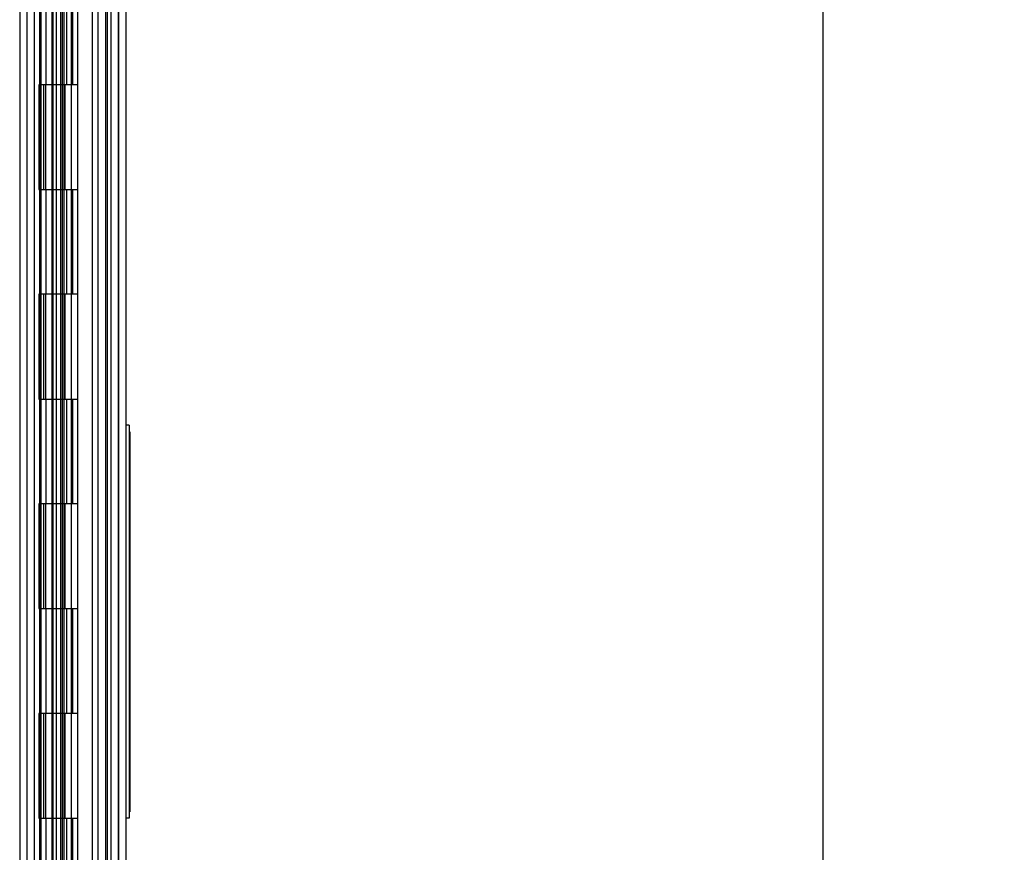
# Model space of a CAD drawing. Header units: inches. Extents: x 1 to 240, y -1 to 159.
# Tile 25 of 108: x 22 to 31, y 88 to 96. Entities that reach past the tile are written whole.
import ezdxf
from ezdxf.enums import TextEntityAlignment as Align
from ezdxf.lldxf.tags import DXFTag

# ---------------------------------------------------------------- set-up
doc = ezdxf.new("R2010")
doc.units = ezdxf.units.IN
doc.header["$MEASUREMENT"] = 0
for name, color, linetype in [('COM43544', 7, 'Continuous'), ('COM55702-31', 7, 'Continuous'), ('COM70219', 7, 'Continuous'), ('COM70657-17', 7, 'Continuous'), ('COM70658-11', 7, 'Continuous'), ('COM70662-38C', 7, 'Continuous'), ('Default', 7, 'Continuous'), ('HNG10620-38B', 7, 'Continuous'), ('HNG10620-38P', 7, 'Continuous'), ('LAB20180', 7, 'Continuous')]:
    doc.layers.add(name, color=color, linetype=linetype)
doc.styles.add('SEACAD_Times_New_Roman', font='times.ttf')
tags = doc.linetypes.add('HIDDEN2', pattern=[0.1875, 0.125, -0.0625]).pattern_tags.tags
tags[6:7] = [DXFTag(74, 4), DXFTag(75, 0), DXFTag(340, '0'), DXFTag(46, 0.0), DXFTag(50, 0.0), DXFTag(44, 0.0), DXFTag(45, 0.0)]
tags[4:5] = [DXFTag(74, 4), DXFTag(75, 0), DXFTag(340, '0'), DXFTag(46, 0.0), DXFTag(50, 0.0), DXFTag(44, 0.0), DXFTag(45, 0.0)]
doc.dimstyles.new('HAMMOND_(STH_-_240x160)', dxfattribs={"dimtxt": 1, "dimasz": 1.25, "dimexe": 0.5, "dimexo": 0.5, "dimgap": 0.25, "dimtad": 0, "dimtih": 1, "dimtoh": 1, "dimzin": 0, "dimdsep": 46, "dimtxsty": 'SEACAD_Times_New_Roman', "dimblk1": '_SE_FILLED', "dimblk2": '_SE_FILLED', "dimsah": 1, "dimcen": 0.5, "dimadec": 0, "dimazin": 0, "dimtfac": 0.8, "dimtofl": 0, "dimtmove": 0, "dimatfit": 3, "dimfxl": 1, "dimtolj": 1, "dimtzin": 0, "dimarcsym": 0})

# ---------------------------------------------------------------- blocks, each defined once
blk = doc.blocks.new('SE5')
at = {"layer": 'COM43544', "color": 7, "linetype": 'HIDDEN2'}
for p, q in [((22.1207, 106.9067), (22.1207, 65.1693)), ((22.7987, 105.7191), (22.7987, 66.3569)), ((22.8707, 105.7191), (22.8707, 66.3569))]:
    blk.add_line(p, q, dxfattribs=at)
at = {"layer": 'COM43544', "color": 7, "linetype": 'Continuous'}
blk.add_line((22.1927, 106.9067), (22.1927, 65.1693), dxfattribs=at)
at = {"layer": 'COM55702-31', "color": 7, "linetype": 'HIDDEN2'}
for p, q in [((22.3708, 104.538), (22.3708, 67.538)), ((22.4428, 104.538), (22.4428, 67.538)), ((22.9238, 104.538), (22.9238, 67.538))]:
    blk.add_line(p, q, dxfattribs=at)
at = {"layer": 'COM70219', "color": 7, "linetype": 'HIDDEN2'}
for p, q in [((22.7458, 105.473), (22.7458, 66.603)), ((22.9918, 105.473), (22.9918, 66.603)), ((22.9938, 105.473), (22.9938, 66.603)), ((22.9948, 105.473), (22.9948, 66.603))]:
    blk.add_line(p, q, dxfattribs=at)
at = {"layer": 'COM70657-17', "color": 7, "linetype": 'HIDDEN2'}
for p, q in [((22.9958, 66.052), (22.9958, 106.024)), ((22.2558, 105.735), (22.2558, 66.341)), ((22.4738, 105.038), (22.4738, 67.038))]:
    blk.add_line(p, q, dxfattribs=at)
at = {"layer": 'COM70657-17', "color": 7, "linetype": 'Continuous'}
blk.add_line((23.0678, 66.052), (23.0678, 106.024), dxfattribs=at)
at = {"layer": 'COM70658-11', "color": 7, "linetype": 'HIDDEN2'}
for p, q in [((22.0533, 102.6452), (22.0533, 67.9132)), ((22.2408, 102.6452), (22.2408, 67.9132))]:
    blk.add_line(p, q, dxfattribs=at)
at = {"layer": 'COM70662-38C', "color": 7, "linetype": 'HIDDEN2'}
for p, q in [((22.4, 105.038), (22.4, 67.038)), ((22.46, 105.038), (22.46, 67.038)), ((22.8878, 105.038), (22.8878, 67.038)), ((22.5017, 95.038), (22.5017, 96.038)), ((22.5594, 95.038), (22.5594, 96.038)), ((22.3602, 95.038), (22.3602, 94.038)), ((22.4732, 95.038), (22.4732, 94.038)), ((22.4855, 95.038), (22.4855, 94.038)), ((22.5477, 94.038), (22.5477, 95.038)), ((22.5017, 93.038), (22.5017, 94.038)), ((22.5594, 93.038), (22.5594, 94.038)), ((22.3602, 93.038), (22.3602, 92.038)), ((22.4732, 93.038), (22.4732, 92.038)), ((22.4855, 93.038), (22.4855, 92.038)), ((22.5477, 92.038), (22.5477, 93.038)), ((22.5017, 91.038), (22.5017, 92.038)), ((22.5594, 91.038), (22.5594, 92.038)), ((22.3602, 91.038), (22.3602, 90.038)), ((22.4732, 91.038), (22.4732, 90.038)), ((22.4855, 91.038), (22.4855, 90.038)), ((22.5477, 90.038), (22.5477, 91.038)), ((22.5017, 89.038), (22.5017, 90.038)), ((22.5594, 89.038), (22.5594, 90.038)), ((22.3602, 89.038), (22.3602, 88.038)), ((22.4732, 89.038), (22.4732, 88.038)), ((22.4855, 89.038), (22.4855, 88.038)), ((22.5477, 88.038), (22.5477, 89.038)), ((22.5017, 87.038), (22.5017, 88.038)), ((22.5594, 87.038), (22.5594, 88.038))]:
    blk.add_line(p, q, dxfattribs=at)
at = {"layer": 'COM70662-38C', "color": 7, "linetype": 'Continuous'}
for p, q in [((22.3002, 95.038), (22.3002, 94.038)), ((22.6077, 95.038), (22.3453, 95.038)), ((22.6077, 94.038), (22.6077, 95.038)), ((22.3453, 94.038), (22.6077, 94.038)), ((22.3002, 93.038), (22.3002, 92.038)), ((22.6077, 93.038), (22.3453, 93.038)), ((22.6077, 92.038), (22.6077, 93.038)), ((22.3453, 92.038), (22.6077, 92.038)), ((22.3002, 91.038), (22.3002, 90.038)), ((22.6077, 91.038), (22.3453, 91.038)), ((22.6077, 90.038), (22.6077, 91.038)), ((22.3453, 90.038), (22.6077, 90.038)), ((22.3002, 89.038), (22.3002, 88.038)), ((22.6077, 89.038), (22.3453, 89.038)), ((22.6077, 88.038), (22.6077, 89.038)), ((22.3453, 88.038), (22.6077, 88.038))]:
    blk.add_line(p, q, dxfattribs=at)
at = {"layer": 'HNG10620-38B', "color": 7, "linetype": 'HIDDEN2'}
for p, q in [((22.2527, 67.038), (22.2527, 105.038)), ((22.3071, 95.038), (22.3071, 96.038)), ((22.3644, 95.038), (22.3644, 96.038)), ((22.5477, 95.038), (22.5477, 96.038)), ((22.3071, 93.038), (22.3071, 94.038)), ((22.3644, 93.038), (22.3644, 94.038)), ((22.5477, 93.038), (22.5477, 94.038)), ((22.3071, 91.038), (22.3071, 92.038)), ((22.3644, 91.038), (22.3644, 92.038)), ((22.5477, 91.038), (22.5477, 92.038)), ((22.3071, 89.038), (22.3071, 90.038)), ((22.3644, 89.038), (22.3644, 90.038)), ((22.5477, 89.038), (22.5477, 90.038)), ((22.3071, 87.038), (22.3071, 88.038)), ((22.3644, 87.038), (22.3644, 88.038)), ((22.5477, 87.038), (22.5477, 88.038))]:
    blk.add_line(p, q, dxfattribs=at)
at = {"layer": 'HNG10620-38B', "color": 7, "linetype": 'Continuous'}
for p, q in [((22.6077, 95.038), (22.6077, 96.038)), ((22.3453, 95.038), (22.2365, 95.038)), ((22.2365, 95.038), (22.2365, 94.038)), ((22.279, 95.038), (22.279, 94.038)), ((22.6077, 95.038), (22.3453, 95.038)), ((22.2365, 94.038), (22.3453, 94.038)), ((22.3453, 94.038), (22.6077, 94.038)), ((22.6077, 93.038), (22.6077, 94.038)), ((22.3453, 93.038), (22.2365, 93.038)), ((22.2365, 93.038), (22.2365, 92.038)), ((22.279, 93.038), (22.279, 92.038)), ((22.6077, 93.038), (22.3453, 93.038)), ((22.2365, 92.038), (22.3453, 92.038)), ((22.3453, 92.038), (22.6077, 92.038)), ((22.6077, 91.038), (22.6077, 92.038)), ((22.3453, 91.038), (22.2365, 91.038)), ((22.2365, 91.038), (22.2365, 90.038)), ((22.279, 91.038), (22.279, 90.038)), ((22.6077, 91.038), (22.3453, 91.038)), ((22.2365, 90.038), (22.3453, 90.038)), ((22.3453, 90.038), (22.6077, 90.038)), ((22.6077, 89.038), (22.6077, 90.038)), ((22.3453, 89.038), (22.2365, 89.038)), ((22.2365, 89.038), (22.2365, 88.038)), ((22.279, 89.038), (22.279, 88.038)), ((22.6077, 89.038), (22.3453, 89.038)), ((22.2365, 88.038), (22.3453, 88.038)), ((22.3453, 88.038), (22.6077, 88.038)), ((22.6077, 87.038), (22.6077, 88.038))]:
    blk.add_line(p, q, dxfattribs=at)
at = {"layer": 'HNG10620-38P', "color": 7, "linetype": 'HIDDEN2'}
for p, q in [((22.3602, 104.5991), (22.3602, 67.038)), ((22.5477, 67.038), (22.5477, 104.5991))]:
    blk.add_line(p, q, dxfattribs=at)
at = {"layer": 'LAB20180', "color": 7, "linetype": 'Continuous'}
for p, q in [((23.0978, 91.788), (23.0678, 91.788)), ((23.0978, 91.788), (23.0978, 88.038)), ((23.1028, 91.7255), (23.0978, 91.7255)), ((23.1028, 91.7255), (23.1028, 91.6)), ((23.1028, 91.6), (23.1028, 88.226)), ((23.1035, 91.5755), (23.1028, 91.5755)), ((23.1028, 91.4555), (23.1035, 91.4555)), ((23.1035, 91.4266), (23.1028, 91.4266)), ((23.1028, 91.3066), (23.1035, 91.3066)), ((23.1035, 91.0702), (23.1028, 91.0702)), ((23.1028, 90.9703), (23.1035, 90.9703)), ((23.1035, 90.9312), (23.1028, 90.9312)), ((23.1028, 90.8312), (23.1035, 90.8312)), ((23.1035, 90.7922), (23.1028, 90.7922)), ((23.1028, 90.6922), (23.1035, 90.6922)), ((23.1035, 90.6531), (23.1028, 90.6531)), ((23.1028, 90.5531), (23.1035, 90.5531)), ((23.1035, 90.5141), (23.1028, 90.5141)), ((23.1035, 90.4587), (23.1028, 90.4587)), ((23.1035, 90.4587), (23.1028, 90.4587)), ((23.1028, 90.4141), (23.1035, 90.4141)), ((23.1035, 90.375), (23.1028, 90.375)), ((23.1028, 90.2751), (23.1035, 90.2751)), ((23.1035, 90.236), (23.1028, 90.236)), ((23.1028, 90.1361), (23.1035, 90.1361)), ((23.1035, 90.097), (23.1028, 90.097)), ((23.1028, 89.9971), (23.1035, 89.9971)), ((23.1035, 89.958), (23.1028, 89.958)), ((23.1028, 89.858), (23.1035, 89.858)), ((23.1035, 89.608), (23.1028, 89.608)), ((23.1028, 89.483), (23.1035, 89.483)), ((23.1035, 89.4529), (23.1028, 89.4529)), ((23.1028, 89.3279), (23.1035, 89.3279)), ((23.1035, 89.138), (23.1028, 89.138)), ((23.1028, 89.0451), (23.1035, 89.0451)), ((23.1028, 89.0435), (23.1035, 89.0435)), ((23.1035, 89.0058), (23.1028, 89.0058)), ((23.1028, 88.9113), (23.1035, 88.9113)), ((23.1035, 88.8735), (23.1028, 88.8735)), ((23.1028, 88.779), (23.1035, 88.779)), ((23.1028, 88.6468), (23.1035, 88.6468)), ((23.1035, 88.609), (23.1028, 88.609)), ((23.1035, 88.5567), (23.1028, 88.5567)), ((23.1035, 88.5567), (23.1028, 88.5567)), ((23.1028, 88.5146), (23.1035, 88.5146)), ((23.1035, 88.4768), (23.1028, 88.4768)), ((23.1028, 88.3823), (23.1035, 88.3823)), ((23.1035, 88.339), (23.1028, 88.339)), ((23.1035, 88.2867), (23.1028, 88.2867)), ((23.1028, 88.2445), (23.1035, 88.2445)), ((23.1028, 88.226), (23.1028, 88.1005)), ((23.0978, 88.038), (23.0678, 88.038)), ((23.1028, 88.1005), (23.0978, 88.1005))]:
    blk.add_line(p, q, dxfattribs=at)
at = {"layer": 'LAB20180', "color": 7, "linetype": 'HIDDEN2'}
for p, q in [((23.1028, 91.7025), (23.0978, 91.7025)), ((23.1028, 91.5755), (23.0972, 91.5755)), ((23.1035, 91.5621), (23.0972, 91.5621)), ((23.1028, 91.5736), (23.0978, 91.5736)), ((23.1028, 91.5608), (23.0978, 91.5608)), ((23.1028, 91.56), (23.0978, 91.56)), ((23.1028, 91.5487), (23.0978, 91.5487)), ((23.1028, 91.5242), (23.0978, 91.5242)), ((23.1028, 91.5223), (23.0978, 91.5223)), ((23.1028, 91.5182), (23.0978, 91.5182)), ((23.1028, 91.5105), (23.0978, 91.5105)), ((23.1028, 91.5103), (23.0978, 91.5103)), ((23.0972, 91.4686), (23.1035, 91.4686)), ((23.0972, 91.4555), (23.1028, 91.4555)), ((23.1028, 91.4266), (23.0972, 91.4266)), ((23.1028, 91.5089), (23.0978, 91.5089)), ((23.1028, 91.5046), (23.0978, 91.5046)), ((23.1028, 91.4822), (23.0978, 91.4822)), ((23.1028, 91.471), (23.0978, 91.471)), ((23.1028, 91.4574), (23.0978, 91.4574)), ((23.1028, 91.4246), (23.0978, 91.4246)), ((23.1035, 91.4132), (23.0972, 91.4132)), ((23.1028, 91.4127), (23.0978, 91.4127)), ((23.1028, 91.4118), (23.0978, 91.4118)), ((23.1028, 91.411), (23.0978, 91.411)), ((23.1028, 91.3753), (23.0978, 91.3753)), ((23.1028, 91.3734), (23.0978, 91.3734)), ((23.1028, 91.3693), (23.0978, 91.3693)), ((23.1028, 91.3616), (23.0978, 91.3616)), ((23.1028, 91.3614), (23.0978, 91.3614)), ((23.1028, 91.36), (23.0978, 91.36)), ((23.1028, 91.3562), (23.0978, 91.3562)), ((23.1028, 91.3557), (23.0978, 91.3557)), ((23.0978, 91.3557), (23.1028, 91.3557)), ((23.1028, 91.3436), (23.0978, 91.3436)), ((23.1028, 91.3221), (23.0978, 91.3221)), ((23.0972, 91.3205), (23.1035, 91.3205)), ((23.0972, 91.3196), (23.1035, 91.3196)), ((23.0972, 91.3066), (23.1028, 91.3066)), ((23.1028, 91.3211), (23.0978, 91.3211)), ((23.1028, 91.3084), (23.0978, 91.3084)), ((23.1028, 91.223), (23.0978, 91.223)), ((23.1028, 91.213), (23.0978, 91.213)), ((23.1028, 91.0702), (23.0972, 91.0702)), ((23.1035, 91.0591), (23.0972, 91.0591)), ((23.1035, 91.0589), (23.0972, 91.0589)), ((23.1028, 91.0686), (23.0978, 91.0686)), ((23.1028, 91.0586), (23.0978, 91.0586)), ((23.1028, 91.058), (23.0978, 91.058)), ((23.1028, 91.0573), (23.0978, 91.0573)), ((23.1028, 91.0479), (23.0978, 91.0479)), ((23.1028, 91.0414), (23.0978, 91.0414)), ((23.1028, 91.0405), (23.0978, 91.0405)), ((23.0972, 90.9819), (23.1035, 90.9819)), ((23.0972, 90.9816), (23.1035, 90.9816)), ((23.0972, 90.9811), (23.1035, 90.9811)), ((23.0972, 90.9703), (23.1028, 90.9703)), ((23.1028, 91.0275), (23.0978, 91.0275)), ((23.1028, 91.0259), (23.0978, 91.0259)), ((23.1028, 91.0161), (23.0978, 91.0161)), ((23.1028, 91.0159), (23.0978, 91.0159)), ((23.1028, 91.0148), (23.0978, 91.0148)), ((23.1028, 91.0116), (23.0978, 91.0116)), ((23.1028, 91.0041), (23.0978, 91.0041)), ((23.1028, 91.003), (23.0978, 91.003)), ((23.1028, 91.0012), (23.0978, 91.0012)), ((23.1028, 90.9925), (23.0978, 90.9925)), ((23.1028, 90.9832), (23.0978, 90.9832)), ((23.1028, 90.9719), (23.0978, 90.9719)), ((23.1028, 90.9312), (23.0972, 90.9312)), ((23.1035, 90.9203), (23.0972, 90.9203)), ((23.1035, 90.92), (23.0972, 90.92)), ((23.1035, 90.9198), (23.0972, 90.9198)), ((23.1028, 90.9296), (23.0978, 90.9296)), ((23.1028, 90.9196), (23.0978, 90.9196)), ((23.1028, 90.9189), (23.0978, 90.9189)), ((23.1028, 90.9182), (23.0978, 90.9182)), ((23.1028, 90.9179), (23.0978, 90.9179)), ((23.1028, 90.903), (23.0978, 90.903)), ((23.1028, 90.9023), (23.0978, 90.9023)), ((23.1028, 90.9014), (23.0978, 90.9014)), ((23.1028, 90.9001), (23.0978, 90.9001)), ((23.1028, 90.8904), (23.0978, 90.8904)), ((23.1028, 90.8898), (23.0978, 90.8898)), ((23.1028, 90.8885), (23.0978, 90.8885)), ((23.1028, 90.8869), (23.0978, 90.8869)), ((23.1028, 90.8835), (23.0978, 90.8835)), ((23.1028, 90.8819), (23.0978, 90.8819)), ((23.1028, 90.8816), (23.0978, 90.8816)), ((23.1028, 90.8784), (23.0978, 90.8784)), ((23.1028, 90.8771), (23.0978, 90.8771)), ((23.1028, 90.8769), (23.0978, 90.8769)), ((23.1028, 90.8757), (23.0978, 90.8757)), ((23.1028, 90.8726), (23.0978, 90.8726)), ((23.0978, 90.8722), (23.1028, 90.8722)), ((23.1028, 90.8721), (23.0978, 90.8721)), ((23.1028, 90.8667), (23.0978, 90.8667)), ((23.1028, 90.8664), (23.0978, 90.8664)), ((23.1028, 90.8651), (23.0978, 90.8651)), ((23.1028, 90.864), (23.0978, 90.864)), ((23.1028, 90.8635), (23.0978, 90.8635)), ((23.1028, 90.8621), (23.0978, 90.8621)), ((23.0972, 90.8426), (23.1035, 90.8426)), ((23.0972, 90.8421), (23.1035, 90.8421)), ((23.0972, 90.8312), (23.1028, 90.8312)), ((23.1028, 90.7922), (23.0972, 90.7922)), ((23.1035, 90.7812), (23.0972, 90.7812)), ((23.1028, 90.8463), (23.0978, 90.8463)), ((23.1028, 90.8442), (23.0978, 90.8442)), ((23.1028, 90.8328), (23.0978, 90.8328)), ((23.1028, 90.7906), (23.0978, 90.7906)), ((23.1028, 90.7806), (23.0978, 90.7806)), ((23.1028, 90.7799), (23.0978, 90.7799)), ((23.1028, 90.7792), (23.0978, 90.7792)), ((23.1028, 90.7699), (23.0978, 90.7699)), ((23.1028, 90.7634), (23.0978, 90.7634)), ((23.1028, 90.7603), (23.0978, 90.7603)), ((23.0972, 90.7038), (23.1035, 90.7038)), ((23.0972, 90.7036), (23.1035, 90.7036)), ((23.0972, 90.6922), (23.1028, 90.6922)), ((23.1028, 90.7508), (23.0978, 90.7508)), ((23.1028, 90.7494), (23.0978, 90.7494)), ((23.1028, 90.7479), (23.0978, 90.7479)), ((23.1028, 90.7431), (23.0978, 90.7431)), ((23.1028, 90.7394), (23.0978, 90.7394)), ((23.1028, 90.7381), (23.0978, 90.7381)), ((23.1028, 90.7379), (23.0978, 90.7379)), ((23.1028, 90.7367), (23.0978, 90.7367)), ((23.1028, 90.7336), (23.0978, 90.7336)), ((23.1028, 90.7317), (23.0978, 90.7317)), ((23.1028, 90.7231), (23.0978, 90.7231)), ((23.1028, 90.7144), (23.0978, 90.7144)), ((23.1028, 90.7136), (23.0978, 90.7136)), ((23.1028, 90.7072), (23.0978, 90.7072)), ((23.1028, 90.7052), (23.0978, 90.7052)), ((23.1028, 90.6938), (23.0978, 90.6938)), ((23.1028, 90.6531), (23.0972, 90.6531)), ((23.1035, 90.6422), (23.0972, 90.6422)), ((23.1035, 90.642), (23.0972, 90.642)), ((23.1028, 90.6515), (23.0978, 90.6515)), ((23.1028, 90.6409), (23.0978, 90.6409)), ((23.1028, 90.6401), (23.0978, 90.6401)), ((23.1028, 90.6308), (23.0978, 90.6308)), ((23.1028, 90.6244), (23.0978, 90.6244)), ((23.1028, 90.6213), (23.0978, 90.6213)), ((23.1028, 90.6104), (23.0978, 90.6104)), ((23.1028, 90.6088), (23.0978, 90.6088)), ((23.1028, 90.6054), (23.0978, 90.6054)), ((23.1028, 90.6041), (23.0978, 90.6041)), ((23.1028, 90.5991), (23.0978, 90.5991)), ((23.1028, 90.5988), (23.0978, 90.5988)), ((23.1028, 90.5977), (23.0978, 90.5977)), ((23.1028, 90.594), (23.0978, 90.594)), ((23.1028, 90.5927), (23.0978, 90.5927)), ((23.1028, 90.5754), (23.0978, 90.5754)), ((23.1028, 90.5746), (23.0978, 90.5746)), ((23.0972, 90.5645), (23.1035, 90.5645)), ((23.0972, 90.5641), (23.1035, 90.5641)), ((23.0972, 90.5531), (23.1028, 90.5531)), ((23.1028, 90.5141), (23.0972, 90.5141)), ((23.1035, 90.503), (23.0972, 90.503)), ((23.1028, 90.5682), (23.0978, 90.5682)), ((23.1028, 90.5661), (23.0978, 90.5661)), ((23.1028, 90.5548), (23.0978, 90.5548)), ((23.1028, 90.5125), (23.0978, 90.5125)), ((23.1028, 90.5018), (23.0978, 90.5018)), ((23.1028, 90.5011), (23.0978, 90.5011)), ((23.1028, 90.4918), (23.0978, 90.4918)), ((23.1028, 90.4587), (23.0972, 90.4587)), ((23.1028, 90.4587), (23.0972, 90.4587)), ((23.0972, 90.4257), (23.1035, 90.4257)), ((23.0972, 90.425), (23.1035, 90.425)), ((23.0972, 90.4141), (23.1028, 90.4141)), ((23.1028, 90.4714), (23.0978, 90.4714)), ((23.1028, 90.4698), (23.0978, 90.4698)), ((23.1028, 90.46), (23.0978, 90.46)), ((23.1028, 90.4598), (23.0978, 90.4598)), ((23.1028, 90.4587), (23.0978, 90.4587)), ((23.1028, 90.4364), (23.0978, 90.4364)), ((23.1028, 90.4271), (23.0978, 90.4271)), ((23.1028, 90.4263), (23.0978, 90.4263)), ((23.1028, 90.4157), (23.0978, 90.4157)), ((23.1028, 90.375), (23.0972, 90.375)), ((23.1035, 90.3639), (23.0972, 90.3639)), ((23.1035, 90.3637), (23.0972, 90.3637)), ((23.1028, 90.3735), (23.0978, 90.3735)), ((23.1028, 90.3635), (23.0978, 90.3635)), ((23.1028, 90.3628), (23.0978, 90.3628)), ((23.1028, 90.3621), (23.0978, 90.3621)), ((23.1028, 90.3462), (23.0978, 90.3462)), ((23.1028, 90.3453), (23.0978, 90.3453)), ((23.1028, 90.3324), (23.0978, 90.3324)), ((23.1028, 90.3307), (23.0978, 90.3307)), ((23.1028, 90.3279), (23.0978, 90.3279)), ((23.1028, 90.3273), (23.0978, 90.3273)), ((23.1028, 90.321), (23.0978, 90.321)), ((23.1028, 90.3208), (23.0978, 90.3208)), ((23.1028, 90.3196), (23.0978, 90.3196)), ((23.1028, 90.3177), (23.0978, 90.3177)), ((23.1028, 90.3165), (23.0978, 90.3165)), ((23.1028, 90.316), (23.0978, 90.316)), ((23.1028, 90.309), (23.0978, 90.309)), ((23.1028, 90.3078), (23.0978, 90.3078)), ((23.1028, 90.306), (23.0978, 90.306)), ((23.0972, 90.2867), (23.1035, 90.2867)), ((23.0972, 90.2864), (23.1035, 90.2864)), ((23.0972, 90.286), (23.1035, 90.286)), ((23.0972, 90.2751), (23.1028, 90.2751)), ((23.1028, 90.236), (23.0972, 90.236)), ((23.1035, 90.2251), (23.0972, 90.2251)), ((23.1035, 90.2249), (23.0972, 90.2249)), ((23.1035, 90.2247), (23.0972, 90.2247)), ((23.1028, 90.2881), (23.0978, 90.2881)), ((23.1028, 90.2767), (23.0978, 90.2767)), ((23.1028, 90.2344), (23.0978, 90.2344)), ((23.1028, 90.2244), (23.0978, 90.2244)), ((23.1028, 90.2238), (23.0978, 90.2238)), ((23.1028, 90.2231), (23.0978, 90.2231)), ((23.1028, 90.2138), (23.0978, 90.2138)), ((23.1028, 90.2079), (23.0978, 90.2079)), ((23.1028, 90.2072), (23.0978, 90.2072)), ((23.1028, 90.2063), (23.0978, 90.2063)), ((23.1028, 90.2049), (23.0978, 90.2049)), ((23.0972, 90.1477), (23.1035, 90.1477)), ((23.0972, 90.1474), (23.1035, 90.1474)), ((23.0972, 90.147), (23.1035, 90.147)), ((23.0972, 90.1361), (23.1028, 90.1361)), ((23.1028, 90.1933), (23.0978, 90.1933)), ((23.1028, 90.1917), (23.0978, 90.1917)), ((23.1028, 90.1819), (23.0978, 90.1819)), ((23.1028, 90.1817), (23.0978, 90.1817)), ((23.1028, 90.1806), (23.0978, 90.1806)), ((23.1028, 90.1774), (23.0978, 90.1774)), ((23.1028, 90.1716), (23.0978, 90.1716)), ((23.1028, 90.1699), (23.0978, 90.1699)), ((23.1028, 90.1688), (23.0978, 90.1688)), ((23.1028, 90.1684), (23.0978, 90.1684)), ((23.1028, 90.167), (23.0978, 90.167)), ((23.1028, 90.1584), (23.0978, 90.1584)), ((23.1028, 90.149), (23.0978, 90.149)), ((23.1028, 90.1377), (23.0978, 90.1377)), ((23.1028, 90.1197), (23.0978, 90.1197)), ((23.1028, 90.1013), (23.0978, 90.1013)), ((23.1028, 90.097), (23.0972, 90.097)), ((23.1035, 90.0861), (23.0972, 90.0861)), ((23.1035, 90.0859), (23.0972, 90.0859)), ((23.0972, 90.0087), (23.1035, 90.0087)), ((23.0972, 90.0084), (23.1035, 90.0084)), ((23.0972, 90.008), (23.1035, 90.008)), ((23.1028, 90.0954), (23.0978, 90.0954)), ((23.1028, 90.0854), (23.0978, 90.0854)), ((23.1028, 90.0847), (23.0978, 90.0847)), ((23.1028, 90.0841), (23.0978, 90.0841)), ((23.1028, 90.0747), (23.0978, 90.0747)), ((23.1028, 90.0683), (23.0978, 90.0683)), ((23.1028, 90.0651), (23.0978, 90.0651)), ((23.1028, 90.0543), (23.0978, 90.0543)), ((23.1028, 90.0527), (23.0978, 90.0527)), ((23.1028, 90.0493), (23.0978, 90.0493)), ((23.1028, 90.0479), (23.0978, 90.0479)), ((23.1028, 90.0429), (23.0978, 90.0429)), ((23.1028, 90.0427), (23.0978, 90.0427)), ((23.1028, 90.0416), (23.0978, 90.0416)), ((23.1028, 90.0384), (23.0978, 90.0384)), ((23.1028, 90.038), (23.0978, 90.038)), ((23.0978, 90.038), (23.1028, 90.038)), ((23.1028, 90.0365), (23.0978, 90.0365)), ((23.1028, 90.0279), (23.0978, 90.0279)), ((23.1028, 90.0194), (23.0978, 90.0194)), ((23.1028, 90.0185), (23.0978, 90.0185)), ((23.1028, 90.0121), (23.0978, 90.0121)), ((23.1028, 90.01), (23.0978, 90.01)), ((23.1028, 90.0092), (23.0978, 90.0092)), ((23.0972, 89.9971), (23.1028, 89.9971)), ((23.1028, 89.958), (23.0972, 89.958)), ((23.1035, 89.9469), (23.0972, 89.9469)), ((23.1028, 89.9986), (23.0978, 89.9986)), ((23.1028, 89.9564), (23.0978, 89.9564)), ((23.1028, 89.9464), (23.0978, 89.9464)), ((23.1028, 89.9457), (23.0978, 89.9457)), ((23.1028, 89.9451), (23.0978, 89.9451)), ((23.1028, 89.9152), (23.0978, 89.9152)), ((23.1028, 89.9137), (23.0978, 89.9137)), ((23.0972, 89.8689), (23.1035, 89.8689)), ((23.0972, 89.858), (23.1028, 89.858)), ((23.1028, 89.9103), (23.0978, 89.9103)), ((23.1028, 89.9039), (23.0978, 89.9039)), ((23.1028, 89.9037), (23.0978, 89.9037)), ((23.1028, 89.9026), (23.0978, 89.9026)), ((23.1028, 89.8994), (23.0978, 89.8994)), ((23.1028, 89.8989), (23.0978, 89.8989)), ((23.1028, 89.8889), (23.0978, 89.8889)), ((23.1028, 89.871), (23.0978, 89.871)), ((23.1028, 89.8596), (23.0978, 89.8596)), ((23.1028, 89.608), (23.0972, 89.608)), ((23.1035, 89.5944), (23.0972, 89.5944)), ((23.1035, 89.5941), (23.0972, 89.5941)), ((23.1028, 89.606), (23.0978, 89.606)), ((23.1028, 89.5935), (23.0978, 89.5935)), ((23.1028, 89.5918), (23.0978, 89.5918)), ((23.1028, 89.5801), (23.0978, 89.5801)), ((23.1028, 89.5728), (23.0978, 89.5728)), ((23.1028, 89.5691), (23.0978, 89.5691)), ((23.0972, 89.4975), (23.1035, 89.4975)), ((23.0972, 89.4966), (23.1035, 89.4966)), ((23.0972, 89.483), (23.1028, 89.483)), ((23.1028, 89.4529), (23.0972, 89.4529)), ((23.1028, 89.5347), (23.0978, 89.5347)), ((23.1028, 89.5274), (23.0978, 89.5274)), ((23.1028, 89.5233), (23.0978, 89.5233)), ((23.1028, 89.5217), (23.0978, 89.5217)), ((23.1028, 89.5109), (23.0978, 89.5109)), ((23.1028, 89.485), (23.0978, 89.485)), ((23.1028, 89.4509), (23.0978, 89.4509)), ((23.1035, 89.4389), (23.0972, 89.4389)), ((23.1028, 89.4384), (23.0978, 89.4384)), ((23.1028, 89.4367), (23.0978, 89.4367)), ((23.1028, 89.425), (23.0978, 89.425)), ((23.1028, 89.3995), (23.0978, 89.3995)), ((23.1028, 89.3852), (23.0978, 89.3852)), ((23.1028, 89.3796), (23.0978, 89.3796)), ((23.1028, 89.3665), (23.0978, 89.3665)), ((23.1028, 89.3557), (23.0978, 89.3557)), ((23.0972, 89.3415), (23.1035, 89.3415)), ((23.0972, 89.3279), (23.1028, 89.3279)), ((23.1028, 89.3441), (23.0978, 89.3441)), ((23.1028, 89.3298), (23.0978, 89.3298)), ((23.1028, 89.253), (23.0978, 89.253)), ((23.1028, 89.243), (23.0978, 89.243)), ((23.1028, 89.138), (23.0972, 89.138)), ((23.1035, 89.1277), (23.0972, 89.1277)), ((23.1035, 89.1275), (23.0972, 89.1275)), ((23.1035, 89.1273), (23.0972, 89.1273)), ((23.1028, 89.1365), (23.0978, 89.1365)), ((23.1028, 89.127), (23.0978, 89.127)), ((23.1028, 89.1258), (23.0978, 89.1258)), ((23.1028, 89.1255), (23.0978, 89.1255)), ((23.1028, 89.1169), (23.0978, 89.1169)), ((23.1028, 89.1114), (23.0978, 89.1114)), ((23.1028, 89.1107), (23.0978, 89.1107)), ((23.1028, 89.1099), (23.0978, 89.1099)), ((23.1028, 89.1086), (23.0978, 89.1086)), ((23.1028, 89.0989), (23.0978, 89.0989)), ((23.1028, 89.0981), (23.0978, 89.0981)), ((23.1028, 89.0976), (23.0978, 89.0976)), ((23.1028, 89.0937), (23.0978, 89.0937)), ((23.1028, 89.0882), (23.0978, 89.0882)), ((23.1028, 89.0873), (23.0978, 89.0873)), ((23.1028, 89.0869), (23.0978, 89.0869)), ((23.1028, 89.0826), (23.0978, 89.0826)), ((23.1028, 89.0771), (23.0978, 89.0771)), ((23.1028, 89.0755), (23.0978, 89.0755)), ((23.1028, 89.0745), (23.0978, 89.0745)), ((23.1028, 89.074), (23.0978, 89.074)), ((23.1028, 89.0727), (23.0978, 89.0727)), ((23.0972, 89.0542), (23.1035, 89.0542)), ((23.0972, 89.0538), (23.1035, 89.0538)), ((23.0972, 89.0451), (23.0978, 89.0451)), ((23.0972, 89.0435), (23.1028, 89.0435)), ((23.1028, 89.0058), (23.0972, 89.0058)), ((23.1035, 88.9952), (23.0972, 88.9952)), ((23.1028, 89.0646), (23.0978, 89.0646)), ((23.1028, 89.0578), (23.0978, 89.0578)), ((23.1028, 89.0558), (23.0978, 89.0558)), ((23.1028, 89.0451), (23.0978, 89.0451)), ((23.1028, 89.0042), (23.0978, 89.0042)), ((23.1028, 88.9941), (23.0978, 88.9941)), ((23.1028, 88.9935), (23.0978, 88.9935)), ((23.1028, 88.9847), (23.0978, 88.9847)), ((23.0972, 88.9223), (23.1035, 88.9223)), ((23.0972, 88.9216), (23.1035, 88.9216)), ((23.0972, 88.9113), (23.1028, 88.9113)), ((23.1028, 88.9667), (23.0978, 88.9667)), ((23.1028, 88.9654), (23.0978, 88.9654)), ((23.1028, 88.9639), (23.0978, 88.9639)), ((23.1028, 88.9559), (23.0978, 88.9559)), ((23.1028, 88.9546), (23.0978, 88.9546)), ((23.1028, 88.9545), (23.0978, 88.9545)), ((23.1028, 88.9534), (23.0978, 88.9534)), ((23.1028, 88.9324), (23.0978, 88.9324)), ((23.1028, 88.9235), (23.0978, 88.9235)), ((23.1028, 88.9128), (23.0978, 88.9128)), ((23.1028, 88.8735), (23.0972, 88.8735)), ((23.1035, 88.8632), (23.0972, 88.8632)), ((23.1035, 88.863), (23.0972, 88.863)), ((23.1035, 88.8628), (23.0972, 88.8628)), ((23.0972, 88.79), (23.1035, 88.79)), ((23.0972, 88.7898), (23.1035, 88.7898)), ((23.0972, 88.7894), (23.1035, 88.7894)), ((23.1028, 88.872), (23.0978, 88.872)), ((23.1028, 88.8626), (23.0978, 88.8626)), ((23.1028, 88.8619), (23.0978, 88.8619)), ((23.1028, 88.8613), (23.0978, 88.8613)), ((23.1028, 88.8469), (23.0978, 88.8469)), ((23.1028, 88.8463), (23.0978, 88.8463)), ((23.1028, 88.8454), (23.0978, 88.8454)), ((23.1028, 88.8441), (23.0978, 88.8441)), ((23.1028, 88.8345), (23.0978, 88.8345)), ((23.1028, 88.8331), (23.0978, 88.8331)), ((23.1028, 88.8329), (23.0978, 88.8329)), ((23.1028, 88.8317), (23.0978, 88.8317)), ((23.1028, 88.8289), (23.0978, 88.8289)), ((23.1028, 88.8237), (23.0978, 88.8237)), ((23.1028, 88.8224), (23.0978, 88.8224)), ((23.1028, 88.8222), (23.0978, 88.8222)), ((23.1028, 88.8211), (23.0978, 88.8211)), ((23.1028, 88.8193), (23.0978, 88.8193)), ((23.1028, 88.8182), (23.0978, 88.8182)), ((23.1028, 88.8126), (23.0978, 88.8126)), ((23.1028, 88.811), (23.0978, 88.811)), ((23.1028, 88.8099), (23.0978, 88.8099)), ((23.1028, 88.8096), (23.0978, 88.8096)), ((23.1028, 88.8082), (23.0978, 88.8082)), ((23.1028, 88.7913), (23.0978, 88.7913)), ((23.0972, 88.779), (23.1028, 88.779)), ((23.1028, 88.7805), (23.0978, 88.7805)), ((23.1028, 88.7398), (23.0978, 88.7398)), ((23.1028, 88.7297), (23.0978, 88.7297)), ((23.1028, 88.729), (23.0978, 88.729)), ((23.1028, 88.7245), (23.0978, 88.7245)), ((23.1028, 88.7202), (23.0978, 88.7202)), ((23.1028, 88.7074), (23.0978, 88.7074)), ((23.1028, 88.7009), (23.0978, 88.7009)), ((23.1028, 88.6994), (23.0978, 88.6994)), ((23.1028, 88.6962), (23.0978, 88.6962)), ((23.0972, 88.6578), (23.1035, 88.6578)), ((23.0972, 88.6468), (23.1028, 88.6468)), ((23.1028, 88.609), (23.0972, 88.609)), ((23.1035, 88.5987), (23.0972, 88.5987)), ((23.1035, 88.5986), (23.0972, 88.5986)), ((23.1035, 88.5983), (23.0972, 88.5983)), ((23.1028, 88.6902), (23.0978, 88.6902)), ((23.1028, 88.69), (23.0978, 88.69)), ((23.1028, 88.6889), (23.0978, 88.6889)), ((23.1028, 88.6854), (23.0978, 88.6854)), ((23.1028, 88.6679), (23.0978, 88.6679)), ((23.1028, 88.659), (23.0978, 88.659)), ((23.1028, 88.6483), (23.0978, 88.6483)), ((23.1028, 88.6305), (23.0978, 88.6305)), ((23.1028, 88.6236), (23.0978, 88.6236)), ((23.1028, 88.6131), (23.0978, 88.6131)), ((23.1028, 88.6076), (23.0978, 88.6076)), ((23.1028, 88.5975), (23.0978, 88.5975)), ((23.1028, 88.5567), (23.0972, 88.5567)), ((23.1028, 88.5567), (23.0972, 88.5567)), ((23.0972, 88.5253), (23.1035, 88.5253)), ((23.0972, 88.5249), (23.1035, 88.5249)), ((23.0972, 88.5146), (23.1028, 88.5146)), ((23.1028, 88.5968), (23.0978, 88.5968)), ((23.1028, 88.594), (23.0978, 88.594)), ((23.1028, 88.5927), (23.0978, 88.5927)), ((23.1028, 88.588), (23.0978, 88.588)), ((23.1028, 88.5824), (23.0978, 88.5824)), ((23.1028, 88.5818), (23.0978, 88.5818)), ((23.1028, 88.5809), (23.0978, 88.5809)), ((23.1028, 88.5796), (23.0978, 88.5796)), ((23.1028, 88.5687), (23.0978, 88.5687)), ((23.1028, 88.5685), (23.0978, 88.5685)), ((23.1028, 88.5672), (23.0978, 88.5672)), ((23.1028, 88.558), (23.0978, 88.558)), ((23.1028, 88.5577), (23.0978, 88.5577)), ((23.1028, 88.5567), (23.0978, 88.5567)), ((23.1028, 88.5482), (23.0978, 88.5482)), ((23.1028, 88.5466), (23.0978, 88.5466)), ((23.1028, 88.5455), (23.0978, 88.5455)), ((23.1028, 88.5451), (23.0978, 88.5451)), ((23.1028, 88.5356), (23.0978, 88.5356)), ((23.1028, 88.5292), (23.0978, 88.5292)), ((23.1028, 88.5268), (23.0978, 88.5268)), ((23.1028, 88.5161), (23.0978, 88.5161)), ((23.1028, 88.4768), (23.0972, 88.4768)), ((23.1035, 88.4663), (23.0972, 88.4663)), ((23.1035, 88.4661), (23.0972, 88.4661)), ((23.1028, 88.4753), (23.0978, 88.4753)), ((23.1028, 88.4659), (23.0978, 88.4659)), ((23.1028, 88.4652), (23.0978, 88.4652)), ((23.1028, 88.4646), (23.0978, 88.4646)), ((23.1028, 88.4618), (23.0978, 88.4618)), ((23.1028, 88.4605), (23.0978, 88.4605)), ((23.1028, 88.46), (23.0978, 88.46)), ((23.1028, 88.4558), (23.0978, 88.4558)), ((23.1028, 88.4495), (23.0978, 88.4495)), ((23.1028, 88.4487), (23.0978, 88.4487)), ((23.1028, 88.4429), (23.0978, 88.4429)), ((23.1028, 88.4365), (23.0978, 88.4365)), ((23.1028, 88.4349), (23.0978, 88.4349)), ((23.1028, 88.4317), (23.0978, 88.4317)), ((23.1028, 88.4257), (23.0978, 88.4257)), ((23.1028, 88.4255), (23.0978, 88.4255)), ((23.1028, 88.4244), (23.0978, 88.4244)), ((23.1028, 88.4214), (23.0978, 88.4214)), ((23.1028, 88.421), (23.0978, 88.421)), ((23.1028, 88.4144), (23.0978, 88.4144)), ((23.1028, 88.4133), (23.0978, 88.4133)), ((23.1028, 88.4116), (23.0978, 88.4116)), ((23.0972, 88.3933), (23.1035, 88.3933)), ((23.0972, 88.3931), (23.1035, 88.3931)), ((23.0972, 88.3926), (23.1035, 88.3926)), ((23.0972, 88.3823), (23.1028, 88.3823)), ((23.1028, 88.339), (23.0972, 88.339)), ((23.1035, 88.3285), (23.0972, 88.3285)), ((23.1035, 88.3283), (23.0972, 88.3283)), ((23.1028, 88.4091), (23.0978, 88.4091)), ((23.1028, 88.4034), (23.0978, 88.4034)), ((23.1028, 88.4004), (23.0978, 88.4004)), ((23.1028, 88.4003), (23.0978, 88.4003)), ((23.1028, 88.397), (23.0978, 88.397)), ((23.1028, 88.3951), (23.0978, 88.3951)), ((23.1028, 88.3946), (23.0978, 88.3946)), ((23.1028, 88.3937), (23.0978, 88.3937)), ((23.1028, 88.3879), (23.0978, 88.3879)), ((23.1028, 88.3852), (23.0978, 88.3852)), ((23.1028, 88.3839), (23.0978, 88.3839)), ((23.1028, 88.3768), (23.0978, 88.3768)), ((23.1028, 88.3375), (23.0978, 88.3375)), ((23.1028, 88.328), (23.0978, 88.328)), ((23.1028, 88.3274), (23.0978, 88.3274)), ((23.1028, 88.3268), (23.0978, 88.3268)), ((23.1028, 88.324), (23.0978, 88.324)), ((23.1028, 88.3227), (23.0978, 88.3227)), ((23.1028, 88.3179), (23.0978, 88.3179)), ((23.1028, 88.2867), (23.0972, 88.2867)), ((23.0972, 88.2552), (23.1035, 88.2552)), ((23.0972, 88.2548), (23.1035, 88.2548)), ((23.0972, 88.2445), (23.1028, 88.2445)), ((23.1028, 88.3117), (23.0978, 88.3117)), ((23.1028, 88.3109), (23.0978, 88.3109)), ((23.1028, 88.2986), (23.0978, 88.2986)), ((23.1028, 88.2985), (23.0978, 88.2985)), ((23.1028, 88.2971), (23.0978, 88.2971)), ((23.1028, 88.2939), (23.0978, 88.2939)), ((23.1028, 88.2879), (23.0978, 88.2879)), ((23.1028, 88.2877), (23.0978, 88.2877)), ((23.1028, 88.2866), (23.0978, 88.2866)), ((23.1028, 88.2836), (23.0978, 88.2836)), ((23.1028, 88.2832), (23.0978, 88.2832)), ((23.1028, 88.2765), (23.0978, 88.2765)), ((23.1028, 88.2754), (23.0978, 88.2754)), ((23.1028, 88.2737), (23.0978, 88.2737)), ((23.1028, 88.2656), (23.0978, 88.2656)), ((23.1028, 88.2592), (23.0978, 88.2592)), ((23.1028, 88.2568), (23.0978, 88.2568)), ((23.1028, 88.246), (23.0978, 88.246)), ((23.1028, 88.1235), (23.0978, 88.1235))]:
    blk.add_line(p, q, dxfattribs=at)
for centre, radius, start, end in [((23.1003, 91.6514), 0.1425, 268.99461, 271.00539), ((23.1003, 91.5884), 0.2284, 269.37287, 270.62713), ((23.1003, 91.4444), 0.0845, 268.30362, 271.69638), ((23.1003, 91.1858), 0.1711, 269.1627, 270.8373), ((23.1003, 91.0931), 0.0784, 268.17336, 271.82664), ((23.1003, 91.1246), 0.2489, 269.4245, 270.5755), ((23.1003, 91.2133), 0.4766, 269.69946, 270.30054), ((23.1003, 90.8466), 0.2489, 269.4245, 270.5755), ((23.1003, 90.4941), 0.1745, 269.1793, 270.8207), ((23.1003, 90.4019), 0.0823, 268.25955, 271.74045), ((23.1003, 90.2661), 0.0856, 268.3257, 271.6743), ((23.1003, 90.1429), 0.1014, 268.58722, 271.41278), ((23.1003, 90.1514), 0.2489, 269.4245, 270.5755), ((23.1003, 89.4576), 0.5042, 269.71593, 270.28407), ((23.1003, 89.3254), 0.5042, 269.71593, 270.28407), ((23.1003, 88.9522), 0.2633, 269.45602, 270.54398), ((23.1003, 88.6176), 0.1932, 269.25863, 270.74137)]:
    blk.add_arc(centre, radius, start, end, dxfattribs=at)
blk = doc.blocks.new('DMBLK3296')
at = {"layer": 'Default', "linetype": 'Continuous'}
for points in [[(29.9246, 104.882), (29.7163, 106.132), (29.508, 104.882)], [(29.9246, 67.194), (29.508, 67.194), (29.7163, 65.944)]]:
    blk.add_hatch(color=7, dxfattribs=at).paths.add_polyline_path(points)
at = {"layer": 'Default', "color": 7, "linetype": 'Continuous'}
for p, q in [((23.4598, 106.132), (30.2163, 106.132)), ((29.7163, 106.132), (29.7163, 86.888)), ((29.7163, 84.038), (29.7163, 65.944)), ((23.1078, 65.944), (30.2163, 65.944))]:
    blk.add_line(p, q, dxfattribs=at)
at = {"layer": 'Default', "color": 7, "linetype": 'Continuous', "style": 'SEACAD_Times_New_Roman'}
for s, p in [('40.19', (28.0101, 86.538)), ('DOOR', (27.6191, 85.038))]:
    blk.add_text(s, height=1, dxfattribs=at).set_placement(p, align=Align.TOP_LEFT)
blk = doc.blocks.new('_SE_FILLED')
at = {"color": 0}
blk.add_line((0, 0), (-1, 0), dxfattribs=at)
blk.add_solid([(0, 0), (-1, -0.1665), (-1, 0.1665), (0, 0)], dxfattribs=at)

msp = doc.modelspace()

# ---------------------------------------------------------------- block references
at = {"layer": 'Default'}
msp.add_blockref('SE5', (0, 0), dxfattribs=at)

# ---------------------------------------------------------------- dimensions: what is measured, and where the dimension line sits
at = {"layer": 'Default', "color": 7, "linetype": 'Continuous'}
dim = msp.add_linear_dim(base=(29.7163, 65.944), p1=(22.2558, 106.132), p2=(22.6078, 65.944), angle=90, text='\\A1;<>\\PDOOR', dimstyle='HAMMOND_(STH_-_240x160)', dxfattribs=at)
dim.commit()
dim.dimension.update_dxf_attribs({"geometry": 'DMBLK3296', "text_midpoint": (29.7163, 86.038), "dimtype": 160})

doc.saveas('drawing.dxf')
